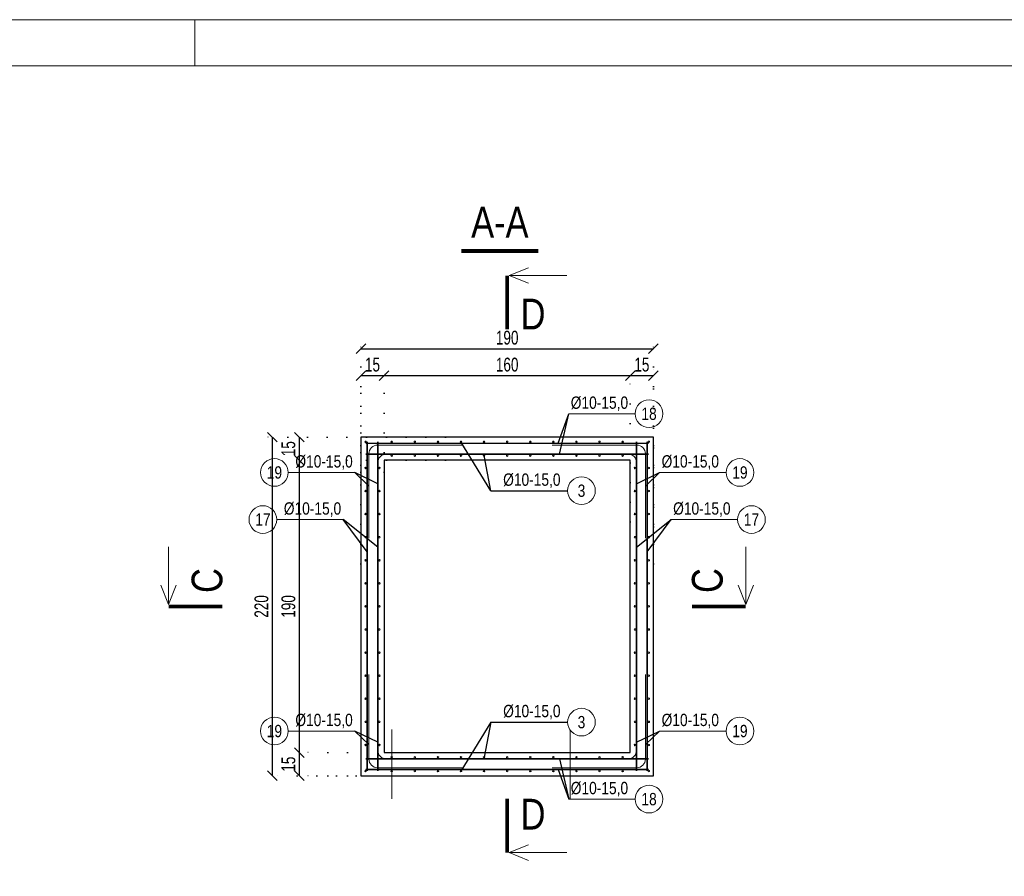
# Model space of a CAD drawing. Header units: millimetres. Extents: x 11149 to 111407, y -107619 to -23630.
# Tile 226 of 244: x 19843 to 20483, y -25534 to -24978. Entities that reach past the tile are written whole.
import ezdxf
from ezdxf.enums import TextEntityAlignment as Align

# ---------------------------------------------------------------- set-up
doc = ezdxf.new("R2010")
doc.units = ezdxf.units.MM
doc.header["$LTSCALE"] = 2
doc.linetypes.add('DOT', pattern=[6.35, 0, -6.35])
doc.layers.get('0').update_dxf_attribs({"plot": 0})
doc.layers.get('Defpoints').update_dxf_attribs({"color": 1})
for name, color, linetype, lineweight in [('e-cad_cienkie', 1, 'Continuous', 9), ('e-cad_kontur', 2, 'Continuous', 25), ('e-cad_opisy', 7, 'Continuous', 9), ('e-cad_prety_przekroj', 4, 'Continuous', 5), ('e-cad_prety_widok', 161, 'Continuous', 5), ('e-cad_wymiary', 4, 'Continuous', 9)]:
    doc.layers.add(name, color=color, linetype=linetype, lineweight=lineweight)
doc.layers.add('e-cad_rzutnie', color=61, linetype='Continuous', lineweight=9, plot=False)
doc.styles.add('e-cad_1', font='arial.ttf', dxfattribs={"width": 0.7})
doc.dimstyles.new('e-cad_1_25_[cm]', dxfattribs={"dimscale": 2.5, "dimtxt": 1.8, "dimasz": 1.25, "dimexe": 1.25, "dimexo": 0.625, "dimgap": 0.5, "dimtad": 1, "dimdec": 0, "dimrnd": 1, "dimzin": 1, "dimtxsty": 'e-cad_1', "dimblk": 'OBLIQUE', "dimcen": 2.5, "dimclrd": 256, "dimclre": 252, "dimclrt": 7, "dimadec": 0, "dimazin": 0, "dimtfac": 1, "dimtix": 1, "dimtmove": 2, "dimatfit": 3, "dimldrblk": 'NONE', "dimfxl": 60, "dimfxlon": 1, "dimarcsym": 0})
doc.dimstyles.new('e-cad_1_50_[cm]', dxfattribs={"dimscale": 5, "dimtxt": 1.8, "dimasz": 1.25, "dimexe": 1.25, "dimexo": 0.625, "dimgap": 0.5, "dimtad": 1, "dimdec": 0, "dimrnd": 1, "dimzin": 1, "dimtxsty": 'e-cad_1', "dimblk": 'OBLIQUE', "dimcen": 2.5, "dimclrd": 256, "dimclre": 252, "dimclrt": 7, "dimadec": 0, "dimazin": 0, "dimtfac": 1, "dimtix": 1, "dimtmove": 2, "dimatfit": 3, "dimldrblk": 'NONE', "dimfxl": 60, "dimfxlon": 1, "dimarcsym": 0})

# ---------------------------------------------------------------- blocks, each defined once
blk = doc.blocks.new('_OBLIQUE')
at = {"color": 0, "linetype": 'ByBlock', "lineweight": -2}
blk.add_line((-0.5, -0.5), (0.5, 0.5), dxfattribs=at)
blk = doc.blocks.new('*D1133')
at = {"layer": 'Defpoints', "color": 0}
for p in [(20024.73, -25453.85), (20084.73, -25453.85), (20084.73, -25468.85)]:
    blk.add_point(p, dxfattribs=at)
at = {"layer": 'e-cad_wymiary', "color": 252, "linetype": 'DOT', "lineweight": -2}
for p, q in [((20081.6, -25453.85), (20018.48, -25453.85)), ((20081.6, -25468.85), (20018.48, -25468.85))]:
    blk.add_line(p, q, dxfattribs=at)
at = {"layer": 'e-cad_wymiary', "lineweight": -2}
blk.add_line((20024.73, -25468.85), (20024.73, -25453.85), dxfattribs=at)
at = {"layer": 'e-cad_wymiary', "lineweight": -2, "xscale": 6.25, "yscale": 6.25, "zscale": 6.25}
for p, rotation in [((20024.73, -25453.85), 90), ((20024.73, -25468.85), 270)]:
    blk.add_blockref('_OBLIQUE', p, dxfattribs=dict(at, rotation=rotation))
at = {"layer": 'e-cad_wymiary', "color": 7, "insert": (20017.63, -25461.35), "char_height": 9, "attachment_point": 5, "rotation": 90, "style": 'e-cad_1'}
blk.add_mtext('15', dxfattribs=at)
blk = doc.blocks.new('_None')
blk = doc.blocks.new('*D1134')
at = {"layer": 'Defpoints', "color": 0}
for p in [(20024.73, -25263.85), (20122.77, -25263.85), (20084.73, -25453.85)]:
    blk.add_point(p, dxfattribs=at)
at = {"layer": 'e-cad_wymiary', "color": 252, "linetype": 'DOT', "lineweight": -2}
for p, q in [((20119.64, -25263.85), (20018.48, -25263.85)), ((20081.6, -25453.85), (20018.48, -25453.85))]:
    blk.add_line(p, q, dxfattribs=at)
at = {"layer": 'e-cad_wymiary', "lineweight": -2}
blk.add_line((20024.73, -25453.85), (20024.73, -25263.85), dxfattribs=at)
at = {"layer": 'e-cad_wymiary', "lineweight": -2, "xscale": 6.25, "yscale": 6.25, "zscale": 6.25}
for p, rotation in [((20024.73, -25263.85), 90), ((20024.73, -25453.85), 270)]:
    blk.add_blockref('_OBLIQUE', p, dxfattribs=dict(at, rotation=rotation))
at = {"layer": 'e-cad_wymiary', "color": 7, "insert": (20017.63, -25358.85), "char_height": 9, "attachment_point": 5, "rotation": 90, "style": 'e-cad_1'}
blk.add_mtext('190', dxfattribs=at)
blk = doc.blocks.new('*D1135')
at = {"layer": 'Defpoints', "color": 0}
for p in [(20024.73, -25248.85), (20122.77, -25248.85), (20122.77, -25263.85)]:
    blk.add_point(p, dxfattribs=at)
at = {"layer": 'e-cad_wymiary', "color": 252, "linetype": 'DOT', "lineweight": -2}
for p, q in [((20119.64, -25248.85), (20018.48, -25248.85)), ((20119.64, -25263.85), (20018.48, -25263.85))]:
    blk.add_line(p, q, dxfattribs=at)
at = {"layer": 'e-cad_wymiary', "lineweight": -2}
blk.add_line((20024.73, -25263.85), (20024.73, -25248.85), dxfattribs=at)
at = {"layer": 'e-cad_wymiary', "lineweight": -2, "xscale": 6.25, "yscale": 6.25, "zscale": 6.25}
for p, rotation in [((20024.73, -25248.85), 90), ((20024.73, -25263.85), 270)]:
    blk.add_blockref('_OBLIQUE', p, dxfattribs=dict(at, rotation=rotation))
at = {"layer": 'e-cad_wymiary', "color": 7, "insert": (20017.63, -25256.35), "char_height": 9, "attachment_point": 5, "rotation": 90, "style": 'e-cad_1'}
blk.add_mtext('15', dxfattribs=at)
blk = doc.blocks.new('*D1136')
at = {"layer": 'Defpoints', "color": 0}
for p in [(20007.23, -25248.85), (20122.77, -25248.85), (20064.73, -25468.85)]:
    blk.add_point(p, dxfattribs=at)
at = {"layer": 'e-cad_wymiary', "color": 252, "linetype": 'DOT', "lineweight": -2}
for p, q in [((20119.64, -25248.85), (20000.98, -25248.85)), ((20061.6, -25468.85), (20000.98, -25468.85))]:
    blk.add_line(p, q, dxfattribs=at)
at = {"layer": 'e-cad_wymiary', "lineweight": -2}
blk.add_line((20007.23, -25468.85), (20007.23, -25248.85), dxfattribs=at)
at = {"layer": 'e-cad_wymiary', "lineweight": -2, "xscale": 6.25, "yscale": 6.25, "zscale": 6.25}
for p, rotation in [((20007.23, -25248.85), 90), ((20007.23, -25468.85), 270)]:
    blk.add_blockref('_OBLIQUE', p, dxfattribs=dict(at, rotation=rotation))
at = {"layer": 'e-cad_wymiary', "color": 7, "insert": (20000.13, -25358.85), "char_height": 9, "attachment_point": 5, "rotation": 90, "style": 'e-cad_1'}
blk.add_mtext('220', dxfattribs=at)
blk = doc.blocks.new('*D1137')
at = {"layer": 'Defpoints', "color": 0}
for p in [(20079.73, -25208.85), (20064.73, -25274.68), (20079.73, -25274.68)]:
    blk.add_point(p, dxfattribs=at)
at = {"layer": 'e-cad_wymiary', "color": 252, "linetype": 'DOT', "lineweight": -2}
for p, q in [((20064.73, -25271.56), (20064.73, -25202.6)), ((20079.73, -25271.56), (20079.73, -25202.6))]:
    blk.add_line(p, q, dxfattribs=at)
at = {"layer": 'e-cad_wymiary', "lineweight": -2}
blk.add_line((20064.73, -25208.85), (20079.73, -25208.85), dxfattribs=at)
at = {"layer": 'e-cad_wymiary', "lineweight": -2, "xscale": 6.25, "yscale": 6.25, "zscale": 6.25, "rotation": 180}
blk.add_blockref('_OBLIQUE', (20064.73, -25208.85), dxfattribs=at)
at = {"layer": 'e-cad_wymiary', "lineweight": -2, "xscale": 6.25, "yscale": 6.25, "zscale": 6.25}
blk.add_blockref('_OBLIQUE', (20079.73, -25208.85), dxfattribs=at)
at = {"layer": 'e-cad_wymiary', "color": 7, "insert": (20072.23, -25201.75), "char_height": 9, "attachment_point": 5, "style": 'e-cad_1'}
blk.add_mtext('15', dxfattribs=at)
blk = doc.blocks.new('*D1138')
at = {"layer": 'Defpoints', "color": 0}
for p in [(20239.73, -25208.85), (20079.73, -25274.68), (20239.73, -25307.06)]:
    blk.add_point(p, dxfattribs=at)
at = {"layer": 'e-cad_wymiary', "color": 252, "linetype": 'DOT', "lineweight": -2}
for p, q in [((20079.73, -25271.56), (20079.73, -25202.6)), ((20239.73, -25303.93), (20239.73, -25202.6))]:
    blk.add_line(p, q, dxfattribs=at)
at = {"layer": 'e-cad_wymiary', "lineweight": -2}
blk.add_line((20079.73, -25208.85), (20239.73, -25208.85), dxfattribs=at)
at = {"layer": 'e-cad_wymiary', "lineweight": -2, "xscale": 6.25, "yscale": 6.25, "zscale": 6.25, "rotation": 180}
blk.add_blockref('_OBLIQUE', (20079.73, -25208.85), dxfattribs=at)
at = {"layer": 'e-cad_wymiary', "lineweight": -2, "xscale": 6.25, "yscale": 6.25, "zscale": 6.25}
blk.add_blockref('_OBLIQUE', (20239.73, -25208.85), dxfattribs=at)
at = {"layer": 'e-cad_wymiary', "color": 7, "insert": (20159.73, -25201.75), "char_height": 9, "attachment_point": 5, "style": 'e-cad_1'}
blk.add_mtext('160', dxfattribs=at)
blk = doc.blocks.new('*D1139')
at = {"layer": 'Defpoints', "color": 0}
for p in [(20254.73, -25208.85), (20239.73, -25307.06), (20254.73, -25310.19)]:
    blk.add_point(p, dxfattribs=at)
at = {"layer": 'e-cad_wymiary', "color": 252, "linetype": 'DOT', "lineweight": -2}
for p, q in [((20239.73, -25303.93), (20239.73, -25202.6)), ((20254.73, -25307.07), (20254.73, -25202.6))]:
    blk.add_line(p, q, dxfattribs=at)
at = {"layer": 'e-cad_wymiary', "lineweight": -2}
blk.add_line((20239.73, -25208.85), (20254.73, -25208.85), dxfattribs=at)
at = {"layer": 'e-cad_wymiary', "lineweight": -2, "xscale": 6.25, "yscale": 6.25, "zscale": 6.25, "rotation": 180}
blk.add_blockref('_OBLIQUE', (20239.73, -25208.85), dxfattribs=at)
at = {"layer": 'e-cad_wymiary', "lineweight": -2, "xscale": 6.25, "yscale": 6.25, "zscale": 6.25}
blk.add_blockref('_OBLIQUE', (20254.73, -25208.85), dxfattribs=at)
at = {"layer": 'e-cad_wymiary', "color": 7, "insert": (20247.23, -25201.75), "char_height": 9, "attachment_point": 5, "style": 'e-cad_1'}
blk.add_mtext('15', dxfattribs=at)
blk = doc.blocks.new('*D1140')
at = {"layer": 'Defpoints', "color": 0}
for p in [(20254.73, -25191.35), (20064.73, -25334.21), (20254.73, -25334.21)]:
    blk.add_point(p, dxfattribs=at)
at = {"layer": 'e-cad_wymiary', "color": 252, "linetype": 'DOT', "lineweight": -2}
for p, q in [((20064.73, -25331.09), (20064.73, -25185.1)), ((20254.73, -25331.09), (20254.73, -25185.1))]:
    blk.add_line(p, q, dxfattribs=at)
at = {"layer": 'e-cad_wymiary', "lineweight": -2}
blk.add_line((20064.73, -25191.35), (20254.73, -25191.35), dxfattribs=at)
at = {"layer": 'e-cad_wymiary', "lineweight": -2, "xscale": 6.25, "yscale": 6.25, "zscale": 6.25, "rotation": 180}
blk.add_blockref('_OBLIQUE', (20064.73, -25191.35), dxfattribs=at)
at = {"layer": 'e-cad_wymiary', "lineweight": -2, "xscale": 6.25, "yscale": 6.25, "zscale": 6.25}
blk.add_blockref('_OBLIQUE', (20254.73, -25191.35), dxfattribs=at)
at = {"layer": 'e-cad_wymiary', "color": 7, "insert": (20159.73, -25184.25), "char_height": 9, "attachment_point": 5, "style": 'e-cad_1'}
blk.add_mtext('190', dxfattribs=at)
blk = doc.blocks.new('e-cad_przekroj_1_1_P')
for points in [[(0.25, 7), (2.75, 8)], [(0.25, 7), (7.75, 7)], [(0.25, 7), (2.75, 6)]]:
    blk.add_lwpolyline(points)
at = {"const_width": 0.5}
blk.add_lwpolyline([(0, 0), (0, 7)], dxfattribs=at)
at = {"style": 'e-cad_1', "width": 0.8}
blk.add_attdef('SYMBOL', (1.75, 0), '', height=4, dxfattribs=at)
blk = doc.blocks.new('e-cad_przekroj_1_2_P')
at = {"const_width": 0.5}
blk.add_lwpolyline([(0, 0), (0, -7)], dxfattribs=at)
for points in [[(0.25, -7), (2.75, -6)], [(0.25, -7), (7.75, -7)], [(0.25, -7), (2.75, -8)]]:
    blk.add_lwpolyline(points)
at = {"style": 'e-cad_1', "width": 0.8}
blk.add_attdef('SYMBOL', (1.75, -4), '', height=4, dxfattribs=at)
blk = doc.blocks.new('e-cad_przekroj_nazwa_1')
at = {"const_width": 0.5}
blk.add_lwpolyline([(5, 0), (-5, 0)], dxfattribs=at)
at = {"style": 'e-cad_1', "width": 0.8}
blk.add_attdef('SYMBOL', text='', height=4, dxfattribs=at).set_placement((0, 1.75), align=Align.CENTER)
blk = doc.blocks.new('e-cad_przekroj_1_1_L')
for points in [[(-0.25, 7), (-2.75, 8)], [(-0.25, 7), (-7.75, 7)], [(-0.25, 7), (-2.75, 6)]]:
    blk.add_lwpolyline(points)
at = {"const_width": 0.5}
blk.add_lwpolyline([(0, 0), (0, 7)], dxfattribs=at)
at = {"style": 'e-cad_1', "width": 0.8}
blk.add_attdef('SYMBOL', text='', height=4, dxfattribs=at).set_placement((-1.75, 0), align=Align.RIGHT)
blk = doc.blocks.new('e-cad_przekroj_1_2_L')
at = {"const_width": 0.5}
blk.add_lwpolyline([(0, 0), (0, -7)], dxfattribs=at)
for points in [[(-0.25, -7), (-2.75, -6)], [(-0.25, -7), (-7.75, -7)], [(-0.25, -7), (-2.75, -8)]]:
    blk.add_lwpolyline(points)
at = {"style": 'e-cad_1', "width": 0.8}
blk.add_attdef('SYMBOL', text='', height=4, dxfattribs=at).set_placement((-1.75, -4), align=Align.RIGHT)
blk = doc.blocks.new('e-cad_ZelbetOpisNiezliczalny_1L')
at = {"layer": 'e-cad_cienkie'}
blk.add_circle((-2.25, 0), 2.25, dxfattribs=at)
at = {"layer": 'e-cad_opisy', "ltscale": 0.04, "style": 'e-cad_1', "width": 0.8}
for tag, p in [('OPIS', (1.15, 0.8)), ('UWAGI', (1.15, -2.8))]:
    blk.add_attdef(tag, p, '', height=2, dxfattribs=at)
blk.add_attdef('NR', text='', height=2, dxfattribs=at).set_placement((-2.25, 0), align=Align.MIDDLE_CENTER)
blk = doc.blocks.new('zw$23F')
at = {"layer": 'e-cad_opisy', "color": 0}
blk.add_lwpolyline([(150, 30), (4175, 30), (4175, 2070), (150, 2070)], close=True, dxfattribs=at)
at = {"layer": 'e-cad_rzutnie', "color": 0}
blk.add_line((1505, 2070), (1505, 2100), dxfattribs=at)
blk.add_lwpolyline([(0, 0), (0, 1485), (125, 1485), (125, 2100), (4205, 2100), (4205, 0)], close=True, dxfattribs=at)

msp = doc.modelspace()

# ---------------------------------------------------------------- hatches: boundary and pattern name
at = {"layer": 'e-cad_prety_przekroj'}
h = msp.add_hatch(color=256, dxfattribs=at)
edge = h.paths.add_edge_path()
edge.add_ellipse((20067.73, -25251.85), major_axis=(0.354, -0.354), ratio=1, start_angle=315, end_angle=675)
h = msp.add_hatch(color=256, dxfattribs=at)
edge = h.paths.add_edge_path()
edge.add_ellipse((20084.73, -25251.85), major_axis=(0.354, -0.354), ratio=1, start_angle=-315, end_angle=45, ccw=False)
h = msp.add_hatch(color=256, dxfattribs=at)
edge = h.paths.add_edge_path()
edge.add_ellipse((20099.73, -25251.85), major_axis=(0.354, -0.354), ratio=1, start_angle=-315, end_angle=45, ccw=False)
h = msp.add_hatch(color=256, dxfattribs=at)
edge = h.paths.add_edge_path()
edge.add_ellipse((20114.73, -25251.85), major_axis=(0.354, -0.354), ratio=1, start_angle=-315, end_angle=45, ccw=False)
h = msp.add_hatch(color=256, dxfattribs=at)
edge = h.paths.add_edge_path()
edge.add_ellipse((20129.73, -25251.85), major_axis=(0.354, -0.354), ratio=1, start_angle=-315, end_angle=45, ccw=False)
h = msp.add_hatch(color=256, dxfattribs=at)
edge = h.paths.add_edge_path()
edge.add_ellipse((20144.73, -25251.85), major_axis=(0.354, -0.354), ratio=1, start_angle=-315, end_angle=45, ccw=False)
h = msp.add_hatch(color=256, dxfattribs=at)
edge = h.paths.add_edge_path()
edge.add_ellipse((20159.73, -25251.85), major_axis=(0.354, -0.354), ratio=1, start_angle=-315, end_angle=45, ccw=False)
h = msp.add_hatch(color=256, dxfattribs=at)
edge = h.paths.add_edge_path()
edge.add_ellipse((20174.73, -25251.85), major_axis=(0.354, -0.354), ratio=1, start_angle=-315, end_angle=45, ccw=False)
h = msp.add_hatch(color=256, dxfattribs=at)
edge = h.paths.add_edge_path()
edge.add_ellipse((20189.73, -25251.85), major_axis=(0.354, -0.354), ratio=1, start_angle=-315, end_angle=45, ccw=False)
h = msp.add_hatch(color=256, dxfattribs=at)
edge = h.paths.add_edge_path()
edge.add_ellipse((20204.73, -25251.85), major_axis=(0.354, -0.354), ratio=1, start_angle=-315, end_angle=45, ccw=False)
h = msp.add_hatch(color=256, dxfattribs=at)
edge = h.paths.add_edge_path()
edge.add_ellipse((20219.73, -25251.85), major_axis=(0.354, -0.354), ratio=1, start_angle=-315, end_angle=45, ccw=False)
h = msp.add_hatch(color=256, dxfattribs=at)
edge = h.paths.add_edge_path()
edge.add_ellipse((20234.73, -25251.85), major_axis=(0.354, -0.354), ratio=1, start_angle=-315, end_angle=45, ccw=False)
h = msp.add_hatch(color=256, dxfattribs=at)
edge = h.paths.add_edge_path()
edge.add_ellipse((20251.73, -25251.85), major_axis=(-0.354, -0.354), ratio=1, start_angle=-315, end_angle=45, ccw=False)
h = msp.add_hatch(color=256, dxfattribs=at)
edge = h.paths.add_edge_path()
edge.add_ellipse((20084.73, -25260.85), major_axis=(0.354, 0.354), ratio=1, start_angle=315, end_angle=675)
h = msp.add_hatch(color=256, dxfattribs=at)
edge = h.paths.add_edge_path()
edge.add_ellipse((20099.73, -25260.85), major_axis=(0.354, 0.354), ratio=1, start_angle=315, end_angle=675)
h = msp.add_hatch(color=256, dxfattribs=at)
edge = h.paths.add_edge_path()
edge.add_ellipse((20114.73, -25260.85), major_axis=(0.354, 0.354), ratio=1, start_angle=315, end_angle=675)
h = msp.add_hatch(color=256, dxfattribs=at)
edge = h.paths.add_edge_path()
edge.add_ellipse((20129.73, -25260.85), major_axis=(0.354, 0.354), ratio=1, start_angle=315, end_angle=675)
h = msp.add_hatch(color=256, dxfattribs=at)
edge = h.paths.add_edge_path()
edge.add_ellipse((20144.73, -25260.85), major_axis=(0.354, 0.354), ratio=1, start_angle=315, end_angle=675)
h = msp.add_hatch(color=256, dxfattribs=at)
edge = h.paths.add_edge_path()
edge.add_ellipse((20159.73, -25260.85), major_axis=(0.354, 0.354), ratio=1, start_angle=315, end_angle=675)
h = msp.add_hatch(color=256, dxfattribs=at)
edge = h.paths.add_edge_path()
edge.add_ellipse((20174.73, -25260.85), major_axis=(0.354, 0.354), ratio=1, start_angle=315, end_angle=675)
h = msp.add_hatch(color=256, dxfattribs=at)
edge = h.paths.add_edge_path()
edge.add_ellipse((20189.73, -25260.85), major_axis=(0.354, 0.354), ratio=1, start_angle=315, end_angle=675)
h = msp.add_hatch(color=256, dxfattribs=at)
edge = h.paths.add_edge_path()
edge.add_ellipse((20204.73, -25260.85), major_axis=(0.354, 0.354), ratio=1, start_angle=315, end_angle=675)
h = msp.add_hatch(color=256, dxfattribs=at)
edge = h.paths.add_edge_path()
edge.add_ellipse((20219.73, -25260.85), major_axis=(0.354, 0.354), ratio=1, start_angle=315, end_angle=675)
h = msp.add_hatch(color=256, dxfattribs=at)
edge = h.paths.add_edge_path()
edge.add_ellipse((20234.73, -25260.85), major_axis=(0.354, 0.354), ratio=1, start_angle=315, end_angle=675)
h = msp.add_hatch(color=256, dxfattribs=at)
edge = h.paths.add_edge_path()
edge.add_ellipse((20067.73, -25268.85), major_axis=(0.354, -0.354), ratio=1, start_angle=315, end_angle=675)
h = msp.add_hatch(color=256, dxfattribs=at)
edge = h.paths.add_edge_path()
edge.add_ellipse((20076.73, -25268.85), major_axis=(-0.354, -0.354), ratio=1, start_angle=-315, end_angle=45, ccw=False)
h = msp.add_hatch(color=256, dxfattribs=at)
edge = h.paths.add_edge_path()
edge.add_ellipse((20242.73, -25268.85), major_axis=(0.354, -0.354), ratio=1, start_angle=315, end_angle=675)
h = msp.add_hatch(color=256, dxfattribs=at)
edge = h.paths.add_edge_path()
edge.add_ellipse((20251.73, -25268.85), major_axis=(-0.354, -0.354), ratio=1, start_angle=-315, end_angle=45, ccw=False)
h = msp.add_hatch(color=256, dxfattribs=at)
edge = h.paths.add_edge_path()
edge.add_ellipse((20067.73, -25283.85), major_axis=(0.354, -0.354), ratio=1, start_angle=315, end_angle=675)
h = msp.add_hatch(color=256, dxfattribs=at)
edge = h.paths.add_edge_path()
edge.add_ellipse((20076.73, -25283.85), major_axis=(-0.354, -0.354), ratio=1, start_angle=-315, end_angle=45, ccw=False)
h = msp.add_hatch(color=256, dxfattribs=at)
edge = h.paths.add_edge_path()
edge.add_ellipse((20242.73, -25283.85), major_axis=(0.354, -0.354), ratio=1, start_angle=315, end_angle=675)
h = msp.add_hatch(color=256, dxfattribs=at)
edge = h.paths.add_edge_path()
edge.add_ellipse((20251.73, -25283.85), major_axis=(-0.354, -0.354), ratio=1, start_angle=-315, end_angle=45, ccw=False)
h = msp.add_hatch(color=256, dxfattribs=at)
edge = h.paths.add_edge_path()
edge.add_ellipse((20067.73, -25298.85), major_axis=(0.354, -0.354), ratio=1, start_angle=315, end_angle=675)
h = msp.add_hatch(color=256, dxfattribs=at)
edge = h.paths.add_edge_path()
edge.add_ellipse((20076.73, -25298.85), major_axis=(-0.354, -0.354), ratio=1, start_angle=-315, end_angle=45, ccw=False)
h = msp.add_hatch(color=256, dxfattribs=at)
edge = h.paths.add_edge_path()
edge.add_ellipse((20242.73, -25298.85), major_axis=(0.354, -0.354), ratio=1, start_angle=315, end_angle=675)
h = msp.add_hatch(color=256, dxfattribs=at)
edge = h.paths.add_edge_path()
edge.add_ellipse((20251.73, -25298.85), major_axis=(-0.354, -0.354), ratio=1, start_angle=-315, end_angle=45, ccw=False)
h = msp.add_hatch(color=256, dxfattribs=at)
edge = h.paths.add_edge_path()
edge.add_ellipse((20067.73, -25313.85), major_axis=(0.354, -0.354), ratio=1, start_angle=315, end_angle=675)
h = msp.add_hatch(color=256, dxfattribs=at)
edge = h.paths.add_edge_path()
edge.add_ellipse((20076.73, -25313.85), major_axis=(-0.354, -0.354), ratio=1, start_angle=-315, end_angle=45, ccw=False)
h = msp.add_hatch(color=256, dxfattribs=at)
edge = h.paths.add_edge_path()
edge.add_ellipse((20242.73, -25313.85), major_axis=(0.354, -0.354), ratio=1, start_angle=315, end_angle=675)
h = msp.add_hatch(color=256, dxfattribs=at)
edge = h.paths.add_edge_path()
edge.add_ellipse((20251.73, -25313.85), major_axis=(-0.354, -0.354), ratio=1, start_angle=-315, end_angle=45, ccw=False)
h = msp.add_hatch(color=256, dxfattribs=at)
edge = h.paths.add_edge_path()
edge.add_ellipse((20067.73, -25328.85), major_axis=(0.354, -0.354), ratio=1, start_angle=315, end_angle=675)
h = msp.add_hatch(color=256, dxfattribs=at)
edge = h.paths.add_edge_path()
edge.add_ellipse((20076.73, -25328.85), major_axis=(-0.354, -0.354), ratio=1, start_angle=-315, end_angle=45, ccw=False)
h = msp.add_hatch(color=256, dxfattribs=at)
edge = h.paths.add_edge_path()
edge.add_ellipse((20242.73, -25328.85), major_axis=(0.354, -0.354), ratio=1, start_angle=315, end_angle=675)
h = msp.add_hatch(color=256, dxfattribs=at)
edge = h.paths.add_edge_path()
edge.add_ellipse((20251.73, -25328.85), major_axis=(-0.354, -0.354), ratio=1, start_angle=-315, end_angle=45, ccw=False)
h = msp.add_hatch(color=256, dxfattribs=at)
edge = h.paths.add_edge_path()
edge.add_ellipse((20067.73, -25343.85), major_axis=(0.354, -0.354), ratio=1, start_angle=315, end_angle=675)
h = msp.add_hatch(color=256, dxfattribs=at)
edge = h.paths.add_edge_path()
edge.add_ellipse((20076.73, -25343.85), major_axis=(-0.354, -0.354), ratio=1, start_angle=-315, end_angle=45, ccw=False)
h = msp.add_hatch(color=256, dxfattribs=at)
edge = h.paths.add_edge_path()
edge.add_ellipse((20242.73, -25343.85), major_axis=(0.354, -0.354), ratio=1, start_angle=315, end_angle=675)
h = msp.add_hatch(color=256, dxfattribs=at)
edge = h.paths.add_edge_path()
edge.add_ellipse((20251.73, -25343.85), major_axis=(-0.354, -0.354), ratio=1, start_angle=-315, end_angle=45, ccw=False)
h = msp.add_hatch(color=256, dxfattribs=at)
edge = h.paths.add_edge_path()
edge.add_ellipse((20067.73, -25358.85), major_axis=(0.354, -0.354), ratio=1, start_angle=315, end_angle=675)
h = msp.add_hatch(color=256, dxfattribs=at)
edge = h.paths.add_edge_path()
edge.add_ellipse((20076.73, -25358.85), major_axis=(-0.354, -0.354), ratio=1, start_angle=-315, end_angle=45, ccw=False)
h = msp.add_hatch(color=256, dxfattribs=at)
edge = h.paths.add_edge_path()
edge.add_ellipse((20242.73, -25358.85), major_axis=(0.354, -0.354), ratio=1, start_angle=315, end_angle=675)
h = msp.add_hatch(color=256, dxfattribs=at)
edge = h.paths.add_edge_path()
edge.add_ellipse((20251.73, -25358.85), major_axis=(-0.354, -0.354), ratio=1, start_angle=-315, end_angle=45, ccw=False)
h = msp.add_hatch(color=256, dxfattribs=at)
edge = h.paths.add_edge_path()
edge.add_ellipse((20067.73, -25373.85), major_axis=(0.354, 0.354), ratio=1, start_angle=-315, end_angle=45, ccw=False)
h = msp.add_hatch(color=256, dxfattribs=at)
edge = h.paths.add_edge_path()
edge.add_ellipse((20076.73, -25373.85), major_axis=(-0.354, 0.354), ratio=1, start_angle=315, end_angle=675)
h = msp.add_hatch(color=256, dxfattribs=at)
edge = h.paths.add_edge_path()
edge.add_ellipse((20242.73, -25373.85), major_axis=(0.354, 0.354), ratio=1, start_angle=-315, end_angle=45, ccw=False)
h = msp.add_hatch(color=256, dxfattribs=at)
edge = h.paths.add_edge_path()
edge.add_ellipse((20251.73, -25373.85), major_axis=(-0.354, 0.354), ratio=1, start_angle=315, end_angle=675)
h = msp.add_hatch(color=256, dxfattribs=at)
edge = h.paths.add_edge_path()
edge.add_ellipse((20067.73, -25388.85), major_axis=(0.354, 0.354), ratio=1, start_angle=-315, end_angle=45, ccw=False)
h = msp.add_hatch(color=256, dxfattribs=at)
edge = h.paths.add_edge_path()
edge.add_ellipse((20076.73, -25388.85), major_axis=(-0.354, 0.354), ratio=1, start_angle=315, end_angle=675)
h = msp.add_hatch(color=256, dxfattribs=at)
edge = h.paths.add_edge_path()
edge.add_ellipse((20242.73, -25388.85), major_axis=(0.354, 0.354), ratio=1, start_angle=-315, end_angle=45, ccw=False)
h = msp.add_hatch(color=256, dxfattribs=at)
edge = h.paths.add_edge_path()
edge.add_ellipse((20251.73, -25388.85), major_axis=(-0.354, 0.354), ratio=1, start_angle=315, end_angle=675)
h = msp.add_hatch(color=256, dxfattribs=at)
edge = h.paths.add_edge_path()
edge.add_ellipse((20067.73, -25403.85), major_axis=(0.354, 0.354), ratio=1, start_angle=-315, end_angle=45, ccw=False)
h = msp.add_hatch(color=256, dxfattribs=at)
edge = h.paths.add_edge_path()
edge.add_ellipse((20076.73, -25403.85), major_axis=(-0.354, 0.354), ratio=1, start_angle=315, end_angle=675)
h = msp.add_hatch(color=256, dxfattribs=at)
edge = h.paths.add_edge_path()
edge.add_ellipse((20242.73, -25403.85), major_axis=(0.354, 0.354), ratio=1, start_angle=-315, end_angle=45, ccw=False)
h = msp.add_hatch(color=256, dxfattribs=at)
edge = h.paths.add_edge_path()
edge.add_ellipse((20251.73, -25403.85), major_axis=(-0.354, 0.354), ratio=1, start_angle=315, end_angle=675)
h = msp.add_hatch(color=256, dxfattribs=at)
edge = h.paths.add_edge_path()
edge.add_ellipse((20067.73, -25418.85), major_axis=(0.354, 0.354), ratio=1, start_angle=-315, end_angle=45, ccw=False)
h = msp.add_hatch(color=256, dxfattribs=at)
edge = h.paths.add_edge_path()
edge.add_ellipse((20076.73, -25418.85), major_axis=(-0.354, 0.354), ratio=1, start_angle=315, end_angle=675)
h = msp.add_hatch(color=256, dxfattribs=at)
edge = h.paths.add_edge_path()
edge.add_ellipse((20242.73, -25418.85), major_axis=(0.354, 0.354), ratio=1, start_angle=-315, end_angle=45, ccw=False)
h = msp.add_hatch(color=256, dxfattribs=at)
edge = h.paths.add_edge_path()
edge.add_ellipse((20251.73, -25418.85), major_axis=(-0.354, 0.354), ratio=1, start_angle=315, end_angle=675)
h = msp.add_hatch(color=256, dxfattribs=at)
edge = h.paths.add_edge_path()
edge.add_ellipse((20067.73, -25433.85), major_axis=(0.354, 0.354), ratio=1, start_angle=-315, end_angle=45, ccw=False)
h = msp.add_hatch(color=256, dxfattribs=at)
edge = h.paths.add_edge_path()
edge.add_ellipse((20076.73, -25433.85), major_axis=(-0.354, 0.354), ratio=1, start_angle=315, end_angle=675)
h = msp.add_hatch(color=256, dxfattribs=at)
edge = h.paths.add_edge_path()
edge.add_ellipse((20242.73, -25433.85), major_axis=(0.354, 0.354), ratio=1, start_angle=-315, end_angle=45, ccw=False)
h = msp.add_hatch(color=256, dxfattribs=at)
edge = h.paths.add_edge_path()
edge.add_ellipse((20251.73, -25433.85), major_axis=(-0.354, 0.354), ratio=1, start_angle=315, end_angle=675)
h = msp.add_hatch(color=256, dxfattribs=at)
edge = h.paths.add_edge_path()
edge.add_ellipse((20067.73, -25448.85), major_axis=(0.354, 0.354), ratio=1, start_angle=-315, end_angle=45, ccw=False)
h = msp.add_hatch(color=256, dxfattribs=at)
edge = h.paths.add_edge_path()
edge.add_ellipse((20076.73, -25448.85), major_axis=(-0.354, 0.354), ratio=1, start_angle=315, end_angle=675)
h = msp.add_hatch(color=256, dxfattribs=at)
edge = h.paths.add_edge_path()
edge.add_ellipse((20242.73, -25448.85), major_axis=(0.354, 0.354), ratio=1, start_angle=-315, end_angle=45, ccw=False)
h = msp.add_hatch(color=256, dxfattribs=at)
edge = h.paths.add_edge_path()
edge.add_ellipse((20251.73, -25448.85), major_axis=(-0.354, 0.354), ratio=1, start_angle=315, end_angle=675)
h = msp.add_hatch(color=256, dxfattribs=at)
edge = h.paths.add_edge_path()
edge.add_ellipse((20084.73, -25456.85), major_axis=(0.354, -0.354), ratio=1, start_angle=-315, end_angle=45, ccw=False)
h = msp.add_hatch(color=256, dxfattribs=at)
edge = h.paths.add_edge_path()
edge.add_ellipse((20099.73, -25456.85), major_axis=(0.354, -0.354), ratio=1, start_angle=-315, end_angle=45, ccw=False)
h = msp.add_hatch(color=256, dxfattribs=at)
edge = h.paths.add_edge_path()
edge.add_ellipse((20114.73, -25456.85), major_axis=(0.354, -0.354), ratio=1, start_angle=-315, end_angle=45, ccw=False)
h = msp.add_hatch(color=256, dxfattribs=at)
edge = h.paths.add_edge_path()
edge.add_ellipse((20129.73, -25456.85), major_axis=(0.354, -0.354), ratio=1, start_angle=-315, end_angle=45, ccw=False)
h = msp.add_hatch(color=256, dxfattribs=at)
edge = h.paths.add_edge_path()
edge.add_ellipse((20144.73, -25456.85), major_axis=(0.354, -0.354), ratio=1, start_angle=-315, end_angle=45, ccw=False)
h = msp.add_hatch(color=256, dxfattribs=at)
edge = h.paths.add_edge_path()
edge.add_ellipse((20159.73, -25456.85), major_axis=(0.354, -0.354), ratio=1, start_angle=-315, end_angle=45, ccw=False)
h = msp.add_hatch(color=256, dxfattribs=at)
edge = h.paths.add_edge_path()
edge.add_ellipse((20174.73, -25456.85), major_axis=(0.354, -0.354), ratio=1, start_angle=-315, end_angle=45, ccw=False)
h = msp.add_hatch(color=256, dxfattribs=at)
edge = h.paths.add_edge_path()
edge.add_ellipse((20189.73, -25456.85), major_axis=(0.354, -0.354), ratio=1, start_angle=-315, end_angle=45, ccw=False)
h = msp.add_hatch(color=256, dxfattribs=at)
edge = h.paths.add_edge_path()
edge.add_ellipse((20204.73, -25456.85), major_axis=(0.354, -0.354), ratio=1, start_angle=-315, end_angle=45, ccw=False)
h = msp.add_hatch(color=256, dxfattribs=at)
edge = h.paths.add_edge_path()
edge.add_ellipse((20219.73, -25456.85), major_axis=(0.354, -0.354), ratio=1, start_angle=-315, end_angle=45, ccw=False)
h = msp.add_hatch(color=256, dxfattribs=at)
edge = h.paths.add_edge_path()
edge.add_ellipse((20234.73, -25456.85), major_axis=(0.354, -0.354), ratio=1, start_angle=-315, end_angle=45, ccw=False)
h = msp.add_hatch(color=256, dxfattribs=at)
edge = h.paths.add_edge_path()
edge.add_ellipse((20067.73, -25465.85), major_axis=(0.354, 0.354), ratio=1, start_angle=-315, end_angle=45, ccw=False)
h = msp.add_hatch(color=256, dxfattribs=at)
edge = h.paths.add_edge_path()
edge.add_ellipse((20084.73, -25465.85), major_axis=(0.354, 0.354), ratio=1, start_angle=315, end_angle=675)
h = msp.add_hatch(color=256, dxfattribs=at)
edge = h.paths.add_edge_path()
edge.add_ellipse((20099.73, -25465.85), major_axis=(0.354, 0.354), ratio=1, start_angle=315, end_angle=675)
h = msp.add_hatch(color=256, dxfattribs=at)
edge = h.paths.add_edge_path()
edge.add_ellipse((20114.73, -25465.85), major_axis=(0.354, 0.354), ratio=1, start_angle=315, end_angle=675)
h = msp.add_hatch(color=256, dxfattribs=at)
edge = h.paths.add_edge_path()
edge.add_ellipse((20129.73, -25465.85), major_axis=(0.354, 0.354), ratio=1, start_angle=315, end_angle=675)
h = msp.add_hatch(color=256, dxfattribs=at)
edge = h.paths.add_edge_path()
edge.add_ellipse((20144.73, -25465.85), major_axis=(0.354, 0.354), ratio=1, start_angle=315, end_angle=675)
h = msp.add_hatch(color=256, dxfattribs=at)
edge = h.paths.add_edge_path()
edge.add_ellipse((20159.73, -25465.85), major_axis=(0.354, 0.354), ratio=1, start_angle=315, end_angle=675)
h = msp.add_hatch(color=256, dxfattribs=at)
edge = h.paths.add_edge_path()
edge.add_ellipse((20174.73, -25465.85), major_axis=(0.354, 0.354), ratio=1, start_angle=315, end_angle=675)
h = msp.add_hatch(color=256, dxfattribs=at)
edge = h.paths.add_edge_path()
edge.add_ellipse((20189.73, -25465.85), major_axis=(0.354, 0.354), ratio=1, start_angle=315, end_angle=675)
h = msp.add_hatch(color=256, dxfattribs=at)
edge = h.paths.add_edge_path()
edge.add_ellipse((20204.73, -25465.85), major_axis=(0.354, 0.354), ratio=1, start_angle=315, end_angle=675)
h = msp.add_hatch(color=256, dxfattribs=at)
edge = h.paths.add_edge_path()
edge.add_ellipse((20219.73, -25465.85), major_axis=(0.354, 0.354), ratio=1, start_angle=315, end_angle=675)
h = msp.add_hatch(color=256, dxfattribs=at)
edge = h.paths.add_edge_path()
edge.add_ellipse((20234.73, -25465.85), major_axis=(0.354, 0.354), ratio=1, start_angle=315, end_angle=675)
h = msp.add_hatch(color=256, dxfattribs=at)
edge = h.paths.add_edge_path()
edge.add_ellipse((20251.73, -25465.85), major_axis=(-0.354, 0.354), ratio=1, start_angle=315, end_angle=675)

# ---------------------------------------------------------------- linework, layer by layer
at = {"layer": 'e-cad_cienkie'}
for points in [[(20199.73, -25233.63), (20242.91, -25233.63)], [(20060.71, -25271.79), (20017.53, -25271.79)], [(20258.75, -25271.79), (20301.92, -25271.79)], [(20053.21, -25302.39), (20010.03, -25302.39)], [(20266.25, -25302.39), (20309.43, -25302.39)], [(20060.71, -25439.81), (20017.53, -25439.81)], [(20258.75, -25439.81), (20301.92, -25439.81)], [(20199.73, -25484.07), (20242.91, -25484.07)]]:
    msp.add_lwpolyline(points, dxfattribs=at)
at = {"layer": 'e-cad_kontur'}
for points in [[(20064.73, -25468.85), (20254.73, -25468.85), (20254.73, -25248.85), (20064.73, -25248.85)], [(20079.73, -25453.85), (20239.73, -25453.85), (20239.73, -25263.85), (20079.73, -25263.85)]]:
    msp.add_lwpolyline(points, close=True, dxfattribs=at)
at = {"layer": 'e-cad_prety_przekroj'}
for centre in [(20067.73, -25251.85), (20084.73, -25251.85), (20099.73, -25251.85), (20114.73, -25251.85), (20129.73, -25251.85), (20144.73, -25251.85), (20159.73, -25251.85), (20174.73, -25251.85), (20189.73, -25251.85), (20204.73, -25251.85), (20219.73, -25251.85), (20234.73, -25251.85), (20251.73, -25251.85), (20084.73, -25260.85), (20099.73, -25260.85), (20114.73, -25260.85), (20129.73, -25260.85), (20144.73, -25260.85), (20159.73, -25260.85), (20174.73, -25260.85), (20189.73, -25260.85), (20204.73, -25260.85), (20219.73, -25260.85), (20234.73, -25260.85), (20067.73, -25268.85), (20076.73, -25268.85), (20242.73, -25268.85), (20251.73, -25268.85), (20067.73, -25283.85), (20076.73, -25283.85), (20242.73, -25283.85), (20251.73, -25283.85), (20067.73, -25298.85), (20076.73, -25298.85), (20242.73, -25298.85), (20251.73, -25298.85), (20067.73, -25313.85), (20076.73, -25313.85), (20242.73, -25313.85), (20251.73, -25313.85), (20067.73, -25328.85), (20076.73, -25328.85), (20242.73, -25328.85), (20251.73, -25328.85), (20067.73, -25343.85), (20076.73, -25343.85), (20242.73, -25343.85), (20251.73, -25343.85), (20067.73, -25358.85), (20076.73, -25358.85), (20242.73, -25358.85), (20251.73, -25358.85), (20067.73, -25373.85), (20076.73, -25373.85), (20242.73, -25373.85), (20251.73, -25373.85), (20067.73, -25388.85), (20076.73, -25388.85), (20242.73, -25388.85), (20251.73, -25388.85), (20067.73, -25403.85), (20076.73, -25403.85), (20242.73, -25403.85), (20251.73, -25403.85), (20067.73, -25418.85), (20076.73, -25418.85), (20242.73, -25418.85), (20251.73, -25418.85), (20067.73, -25433.85), (20076.73, -25433.85), (20242.73, -25433.85), (20251.73, -25433.85), (20067.73, -25448.85), (20076.73, -25448.85), (20242.73, -25448.85), (20251.73, -25448.85), (20084.73, -25456.85), (20099.73, -25456.85), (20114.73, -25456.85), (20129.73, -25456.85), (20144.73, -25456.85), (20159.73, -25456.85), (20174.73, -25456.85), (20189.73, -25456.85), (20204.73, -25456.85), (20219.73, -25456.85), (20234.73, -25456.85), (20067.73, -25465.85), (20084.73, -25465.85), (20099.73, -25465.85), (20114.73, -25465.85), (20129.73, -25465.85), (20144.73, -25465.85), (20159.73, -25465.85), (20174.73, -25465.85), (20189.73, -25465.85), (20204.73, -25465.85), (20219.73, -25465.85), (20234.73, -25465.85), (20251.73, -25465.85)]:
    msp.add_circle(centre, 0.5, dxfattribs=at)
at = {"layer": 'e-cad_prety_widok', "ltscale": 0.036}
for points in [[(20068.73, -25251.85, 1, 1, 0), (20068.73, -25465.85, 0, 0, 0)], [(20075.73, -25251.85, 1, 1, 0), (20075.73, -25465.85, 0, 0, 0)], [(20243.73, -25251.85, 1, 1, 0), (20243.73, -25465.85, 0, 0, 0)], [(20250.73, -25251.85, 1, 1, 0), (20250.73, -25465.85, 0, 0, 0)], [(20067.73, -25252.85, 1, 1, 0), (20251.73, -25252.85, 0, 0, 0)], [(20067.73, -25259.85, 1, 1, 0), (20251.73, -25259.85, 0, 0, 0)], [(20067.73, -25457.85, 1, 1, 0), (20251.73, -25457.85, 0, 0, 0)], [(20067.73, -25464.85, 1, 1, 0), (20251.73, -25464.85, 0, 0, 0)]]:
    msp.add_lwpolyline(points, format="xyseb", dxfattribs=at)
at = {"layer": 'e-cad_prety_widok'}
for points in [[(20069.93, -25314.55), (20069.93, -25259.55, -0.414214), (20075.43, -25254.05), (20130.43, -25254.05)], [(20249.53, -25314.55), (20249.53, -25259.55, 0.414214), (20244.03, -25254.05), (20189.03, -25254.05)], [(20075.73, -25320.35), (20075.73, -25265.35, -0.414214), (20081.23, -25259.85), (20136.23, -25259.85)], [(20243.73, -25320.35), (20243.73, -25265.35, 0.414214), (20238.23, -25259.85), (20183.23, -25259.85)], [(20075.73, -25397.45), (20075.73, -25452.45, 0.414214), (20081.23, -25457.95), (20136.23, -25457.95)], [(20243.73, -25397.35), (20243.73, -25452.35, -0.414214), (20238.23, -25457.85), (20183.23, -25457.85)], [(20069.93, -25403.15), (20069.93, -25458.15, 0.414214), (20075.43, -25463.65), (20130.43, -25463.65)], [(20249.53, -25403.15), (20249.53, -25458.15, -0.414214), (20244.03, -25463.65), (20189.03, -25463.65)]]:
    msp.add_lwpolyline(points, format="xyb", dxfattribs=at)
at = {"layer": 'e-cad_wymiary', "ltscale": 0.8}
for p, q in [((20084.73, -25483.85), (20084.73, -25438.85)), ((20200.73, -25483.85), (20200.73, -25438.85))]:
    msp.add_line(p, q, dxfattribs=at)

# ---------------------------------------------------------------- block references
at = {"layer": 'e-cad_opisy'}
msp.add_blockref('zw$23F', (18451.87, -27077.55), dxfattribs=at)
for name, p, xscale, yscale, zscale, values in [('e-cad_przekroj_nazwa_1', (20154.97, -25127.86), 5, 5, 5, {'SYMBOL': 'A-A'}), ('e-cad_ZelbetOpisNiezliczalny_1L', (20017.53, -25271.79), 4, 3.999999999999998, 4, {'OPIS': '%%c10-15,0', 'NR': '19'})]:
    msp.add_blockref(name, p, dxfattribs=dict(at, xscale=xscale, yscale=yscale, zscale=zscale)).add_auto_attribs(values)
ref = msp.add_blockref('e-cad_przekroj_1_1_L', (20159.73, -25178.85), dxfattribs=dict(at, xscale=-5, yscale=5, zscale=5))
ref.add_attrib('SYMBOL', 'D', dxfattribs={"layer": '0', "height": 20, "style": 'e-cad_1', "width": 0.8}).set_placement((20184.62, -25178.85), align=Align.RIGHT)
ref = msp.add_blockref('e-cad_ZelbetOpisNiezliczalny_1L', (20242.91, -25233.63), dxfattribs=dict(at, xscale=-4, yscale=3.999999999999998, zscale=4))
ref.add_attrib('OPIS', '%%c10-15,0', (20201.03, -25230.43), dxfattribs={"height": 8, "style": 'e-cad_1', "width": 0.8})
ref.add_attrib('NR', '18', dxfattribs={"height": 8, "style": 'e-cad_1', "width": 0.8}).set_placement((20251.91, -25233.63), align=Align.MIDDLE_CENTER)
ref = msp.add_blockref('e-cad_ZelbetOpisNiezliczalny_1L', (20301.92, -25271.79), dxfattribs=dict(at, xscale=-4, yscale=3.999999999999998, zscale=4))
ref.add_attrib('OPIS', '%%c10-15,0', (20260.05, -25268.59), dxfattribs={"height": 8, "style": 'e-cad_1', "width": 0.8})
ref.add_attrib('NR', '19', dxfattribs={"height": 8, "style": 'e-cad_1', "width": 0.8}).set_placement((20310.92, -25271.79), align=Align.MIDDLE_CENTER)
ref = msp.add_blockref('e-cad_ZelbetOpisNiezliczalny_1L', (20199, -25283.65), dxfattribs=dict(at, xscale=-4, yscale=4, zscale=4))
ref.add_attrib('OPIS', '%%c10-15,0', (20157.12, -25280.45), dxfattribs={"height": 8, "style": 'e-cad_1', "width": 0.8})
ref.add_attrib('NR', '3', dxfattribs={"height": 8, "style": 'e-cad_1', "width": 0.8}).set_placement((20208, -25283.65), align=Align.MIDDLE_CENTER)
for name, p, xscale, yscale, zscale, rotation, values in [('e-cad_ZelbetOpisNiezliczalny_1L', (20010.03, -25302.39), 4, 4, 4, 359.9999999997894, {'OPIS': '%%c10-15,0', 'NR': '17'}), ('e-cad_przekroj_1_1_P', (19974.73, -25358.85), 5, 5, 5, 90, {'SYMBOL': 'C'}), ('e-cad_przekroj_1_2_P', (20279.73, -25358.85), 5, 5, 5, 90, {'SYMBOL': 'C'}), ('e-cad_ZelbetOpisNiezliczalny_1L', (20017.53, -25439.81), 4, 3.999999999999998, 4, 359.9999999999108, {'OPIS': '%%c10-15,0', 'NR': '19'})]:
    msp.add_blockref(name, p, dxfattribs=dict(at, xscale=xscale, yscale=yscale, zscale=zscale, rotation=rotation)).add_auto_attribs(values)
ref = msp.add_blockref('e-cad_ZelbetOpisNiezliczalny_1L', (20309.43, -25302.39), dxfattribs=dict(at, xscale=-4, yscale=4, zscale=4))
ref.add_attrib('OPIS', '%%c10-15,0', (20267.55, -25299.19), dxfattribs={"height": 8, "style": 'e-cad_1', "width": 0.8})
ref.add_attrib('NR', '17', dxfattribs={"height": 8, "style": 'e-cad_1', "width": 0.8}).set_placement((20318.43, -25302.39), align=Align.MIDDLE_CENTER)
ref = msp.add_blockref('e-cad_ZelbetOpisNiezliczalny_1L', (20199, -25434.04), dxfattribs=dict(at, xscale=-4, yscale=4, zscale=4, rotation=359.9999999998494))
ref.add_attrib('OPIS', '%%c10-15,0', (20157.12, -25430.84), dxfattribs={"height": 8, "rotation": 360, "style": 'e-cad_1', "width": 0.8})
ref.add_attrib('NR', '3', dxfattribs={"height": 8, "rotation": 360, "style": 'e-cad_1', "width": 0.8}).set_placement((20208, -25434.04), align=Align.MIDDLE_CENTER)
ref = msp.add_blockref('e-cad_ZelbetOpisNiezliczalny_1L', (20301.92, -25439.81), dxfattribs=dict(at, xscale=-4, yscale=3.999999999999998, zscale=4))
ref.add_attrib('OPIS', '%%c10-15,0', (20260.05, -25436.61), dxfattribs={"height": 8, "style": 'e-cad_1', "width": 0.8})
ref.add_attrib('NR', '19', dxfattribs={"height": 8, "style": 'e-cad_1', "width": 0.8}).set_placement((20310.92, -25439.81), align=Align.MIDDLE_CENTER)
ref = msp.add_blockref('e-cad_ZelbetOpisNiezliczalny_1L', (20242.91, -25484.07), dxfattribs=dict(at, xscale=-4, yscale=4, zscale=4))
ref.add_attrib('OPIS', '%%c10-15,0', (20201.03, -25480.87), dxfattribs={"height": 8, "style": 'e-cad_1', "width": 0.8})
ref.add_attrib('NR', '18', dxfattribs={"height": 8, "style": 'e-cad_1', "width": 0.8}).set_placement((20251.91, -25484.07), align=Align.MIDDLE_CENTER)
ref = msp.add_blockref('e-cad_przekroj_1_2_L', (20159.73, -25483.85), dxfattribs=dict(at, xscale=-5, yscale=5, zscale=5))
ref.add_attrib('SYMBOL', 'D', dxfattribs={"layer": '0', "height": 20, "style": 'e-cad_1', "width": 0.8}).set_placement((20184.62, -25503.85), align=Align.RIGHT)

# ---------------------------------------------------------------- dimensions: what is measured, and where the dimension line sits
at = {"layer": 'e-cad_wymiary'}
for base, p1, p2, picture, middle in [((20254.73, -25191.35), (20064.73, -25334.21), (20254.73, -25334.21), '*D1140', (20159.73, -25184.25)), ((20079.73, -25208.85), (20064.73, -25274.68), (20079.73, -25274.68), '*D1137', (20072.23, -25201.75)), ((20239.73, -25208.85), (20079.73, -25274.68), (20239.73, -25307.06), '*D1138', (20159.73, -25201.75)), ((20254.73, -25208.85), (20239.73, -25307.06), (20254.73, -25310.19), '*D1139', (20247.23, -25201.75))]:
    dim = msp.add_linear_dim(base=base, p1=p1, p2=p2, dimstyle='e-cad_1_50_[cm]', dxfattribs=at)
    dim.commit()
    dim.dimension.update_dxf_attribs({"geometry": picture, "text_midpoint": middle})
for base, p1, p2, picture, middle in [((20007.23, -25248.85), (20064.73, -25468.85), (20122.77, -25248.85), '*D1136', (20000.13, -25358.85)), ((20024.73, -25248.85), (20122.77, -25263.85), (20122.77, -25248.85), '*D1135', (20017.63, -25256.35)), ((20024.73, -25263.85), (20084.73, -25453.85), (20122.77, -25263.85), '*D1134', (20017.63, -25358.85)), ((20024.73, -25453.85), (20084.73, -25468.85), (20084.73, -25453.85), '*D1133', (20017.63, -25461.35))]:
    dim = msp.add_linear_dim(base=base, p1=p1, p2=p2, angle=90, dimstyle='e-cad_1_50_[cm]', dxfattribs=at)
    dim.commit()
    dim.dimension.update_dxf_attribs({"geometry": picture, "text_midpoint": middle})

# ---------------------------------------------------------------- leaders
at = {"layer": 'e-cad_cienkie'}
for points in [[(20192.91, -25252.85), (20199.73, -25233.63)], [(20193.76, -25259.85), (20199.73, -25233.63)], [(20149.04, -25283.65), (20129.73, -25251.85)], [(20149.04, -25283.65), (20144.73, -25260.85)], [(20069.93, -25280.65), (20060.71, -25271.79)], [(20075.73, -25279.08), (20060.71, -25271.79)], [(20243.73, -25279.08), (20258.75, -25271.79)], [(20249.53, -25280.65), (20258.75, -25271.79)], [(20149.04, -25283.65), (20199, -25283.65)], [(20075.73, -25320.35), (20053.21, -25302.39)], [(20068.73, -25323.33), (20053.21, -25302.39)], [(20243.73, -25320.35), (20266.25, -25302.39)], [(20250.73, -25323.33), (20266.25, -25302.39)], [(20149.04, -25434.04), (20129.73, -25465.85)], [(20149.04, -25434.04), (20144.73, -25456.85)], [(20149.04, -25434.04), (20199, -25434.04)], [(20069.93, -25448.67), (20060.71, -25439.81)], [(20075.73, -25447.1), (20060.71, -25439.81)], [(20243.73, -25447.1), (20258.75, -25439.81)], [(20249.53, -25448.67), (20258.75, -25439.81)], [(20193.76, -25457.85), (20199.73, -25484.07)], [(20192.91, -25464.85), (20199.73, -25484.07)]]:
    msp.add_leader(points, dimstyle='e-cad_1_25_[cm]', override={"dimldrblk": 'None'}, dxfattribs=at)

doc.saveas('drawing.dxf')
